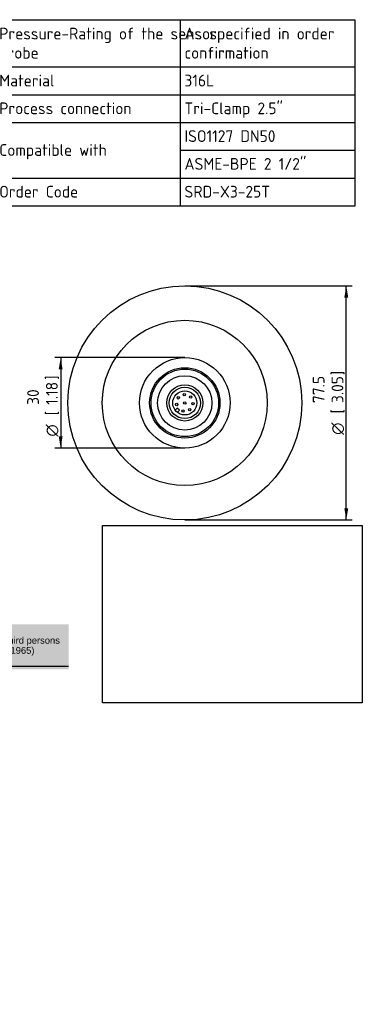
# Model space of a CAD drawing. Header units: millimetres. Extents: x 0 to 296, y -88 to 205.
# Tile 4 of 4: x 194 to 296, y -88 to 205. Entities that reach past the tile are written whole.
import ezdxf
from ezdxf.entities.mleader import LeaderData, LeaderLine
from ezdxf.enums import TextEntityAlignment as Align
from ezdxf.math import Vec2, Vec3

# ---------------------------------------------------------------- set-up
doc = ezdxf.new("R2010")
doc.units = ezdxf.units.MM
doc.layers.add('Default', color=7, linetype='Continuous')
doc.layers.add('SRD-X3-25T', color=7, linetype='Continuous')
doc.styles.add('SEACAD_Solid_Edge_ISO', font='seiso.ttf')
doc.styles.add('SEACAD_Solid_Edge_ISO1_Symbols', font='semeci1.ttf')
doc.dimstyles.new('Rheonics_Publish', dxfattribs={"dimtxt": 3.5, "dimasz": 3.5, "dimexe": 1.75, "dimexo": 0, "dimgap": 0.875, "dimtad": 1, "dimdec": 1, "dimdsep": 46, "dimtxsty": 'SEACAD_Solid_Edge_ISO', "dimblk1": '_SE_FILLED', "dimblk2": '_SE_FILLED', "dimsah": 1, "dimcen": 1.75, "dimazin": 0, "dimtfac": 0.5, "dimtdec": 3, "dimtmove": 0, "dimatfit": 3, "dimfxl": 1, "dimarcsym": 0})
picture_1 = doc.add_image_def('image1.jpg', size_in_pixel=(1363, 928))

# ---------------------------------------------------------------- blocks, each defined once
blk = doc.blocks.new('SE')
at = {"layer": 'Default', "color": 7, "linetype": 'Continuous'}
for p, q in [((241.37, 205.15), (241.37, 191.07)), ((186.06, 191.07), (293.43, 191.07)), ((241.37, 191.07), (241.37, 182.79)), ((186.06, 182.79), (293.43, 182.79)), ((241.37, 182.79), (241.37, 174.52)), ((186.06, 174.52), (293.43, 174.52)), ((241.37, 174.52), (241.37, 166.24)), ((241.37, 166.24), (293.43, 166.24)), ((241.37, 166.24), (241.37, 157.96)), ((186.06, 157.96), (293.43, 157.96)), ((241.37, 157.96), (241.37, 149.61))]:
    blk.add_line(p, q, dxfattribs=at)
blk.add_lwpolyline([(186.06, 149.61), (186.06, 205.15), (293.43, 205.15), (293.43, 149.61), (186.06, 149.61)], dxfattribs=at)
at = {"layer": 'Default', "color": 7, "linetype": 'Continuous', "style": 'SEACAD_Solid_Edge_ISO'}
for s, p in [('Pressure-Rating of the sensor', (187.41, 202.77)), ('As specified in order', (242.65, 202.77)), ('probe', (187.41, 197.04)), ('confirmation', (242.65, 197.04)), ('Material', (187.41, 188.76)), ('316L', (242.65, 188.76)), ('Process connection', (187.41, 180.49)), ('Tri-Clamp 2.5"', (242.65, 180.49)), ('ISO1127 DN50', (242.65, 172.21)), ('Compatible with', (187.41, 168.07)), ('ASME-BPE 2 1/2"', (242.65, 163.93)), ('Order Code', (187.41, 155.65)), ('SRD-X3-25T', (242.65, 155.65))]:
    blk.add_text(s, height=3.5, dxfattribs=at).set_placement(p, align=Align.TOP_LEFT)
blk = doc.blocks.new('SE3')
at = {"layer": 'SRD-X3-25T', "color": 7, "linetype": 'Continuous'}
for p, q in [((240.51, 89.4), (239.88, 88.79)), ((241.13, 88.75), (240.51, 89.4)), ((240.51, 88.15), (241.13, 88.75))]:
    blk.add_line(p, q, dxfattribs=at)
for centre, radius in [((242.75, 90.96), 34.88), ((242.75, 90.96), 24.61), ((242.75, 90.96), 13.5), ((242.75, 90.96), 10.48), ((242.75, 90.96), 10.06), ((242.75, 90.96), 8.1), ((242.75, 90.96), 5.4), ((242.75, 90.96), 4.68), ((242.75, 90.96), 3.6), ((240.8, 92.48), 0.36), ((242.61, 93.43), 0.36), ((242.75, 90.96), 0.36), ((244.53, 92.69), 0.36), ((245.22, 90.76), 0.36), ((240.33, 90.48), 0.36), ((242.21, 88.55), 0.36), ((244.22, 88.96), 0.36)]:
    blk.add_circle(centre, radius, dxfattribs=at)
blk = doc.blocks.new('DMBLK54')
at = {"layer": 'Default', "linetype": 'Continuous'}
for points in [[(205.15, 100.96), (206.31, 100.96), (205.73, 104.46)], [(205.15, 80.96), (205.73, 77.46), (206.31, 80.96)]]:
    blk.add_hatch(color=7, dxfattribs=at).paths.add_polyline_path(points)
at = {"layer": 'Default', "color": 7, "linetype": 'Continuous'}
for p, q in [((242.75, 104.46), (203.98, 104.46)), ((205.73, 104.46), (205.73, 77.46)), ((242.75, 77.46), (203.98, 77.46))]:
    blk.add_line(p, q, dxfattribs=at)
for s, style, p in [(']', 'SEACAD_Solid_Edge_ISO', (201.35, 97.86)), ('1.18', 'SEACAD_Solid_Edge_ISO', (201.35, 90.38)), ('30', 'SEACAD_Solid_Edge_ISO', (195.75, 90.38)), ('[', 'SEACAD_Solid_Edge_ISO', (201.35, 87.28)), ('O', 'SEACAD_Solid_Edge_ISO1_Symbols', (201.35, 80.93))]:
    blk.add_text(s, height=3.5, rotation=90, dxfattribs=dict(at, style=style)).set_placement(p, align=Align.TOP_LEFT)
blk = doc.blocks.new('_SE_FILLED')
at = {"color": 0}
blk.add_line((0, 0), (-1, 0), dxfattribs=at)
blk.add_solid([(0, 0), (-1, -0.1665), (-1, 0.1665), (0, 0)], dxfattribs=at)
blk = doc.blocks.new('DMBLK55')
at = {"layer": 'Default', "linetype": 'Continuous'}
for points in [[(291.49, 122.34), (290.91, 125.84), (290.32, 122.34)], [(291.49, 59.59), (290.32, 59.59), (290.91, 56.09)]]:
    blk.add_hatch(color=7, dxfattribs=at).paths.add_polyline_path(points)
at = {"layer": 'Default', "color": 7, "linetype": 'Continuous'}
for p, q in [((242.75, 125.84), (292.66, 125.84)), ((290.91, 56.09), (290.91, 125.84)), ((242.75, 56.09), (292.66, 56.09))]:
    blk.add_line(p, q, dxfattribs=at)
for s, style, p in [('77.5', 'SEACAD_Solid_Edge_ISO', (280.93, 90.91)), (']', 'SEACAD_Solid_Edge_ISO', (286.53, 99.19)), ('3.05', 'SEACAD_Solid_Edge_ISO', (286.53, 90.91)), ('[', 'SEACAD_Solid_Edge_ISO', (286.53, 87.81)), ('O', 'SEACAD_Solid_Edge_ISO1_Symbols', (286.53, 81.46))]:
    blk.add_text(s, height=3.5, rotation=90, dxfattribs=dict(at, style=style)).set_placement(p, align=Align.TOP_LEFT)
blk = doc.blocks.new('_DOT')
at = {"color": 0}
blk.add_line((0, 0), (-1, 0), dxfattribs=at)
at = {"color": 0, "const_width": 0.333}
blk.add_lwpolyline([(-0.1665, 0, 1), (0.1665, 0, 1)], format="xyb", close=True, dxfattribs=at)

msp = doc.modelspace()

# ---------------------------------------------------------------- hatches: boundary and pattern name
at = {"layer": 'Default', "linetype": 'Continuous'}
msp.add_hatch(color=7, dxfattribs=at).paths.add_polyline_path([(208.11, 25.016), (0.228, 25.016), (0.228, 11.558), (208.11, 11.558)])

# ---------------------------------------------------------------- linework, layer by layer
at = {"layer": 'Default', "color": 7, "linetype": 'Continuous'}
msp.add_line((208.108, 12.363), (0.23, 12.363), dxfattribs=at)

# ---------------------------------------------------------------- block references
at = {"layer": 'Default'}
for name in ['SE', 'SE3']:
    msp.add_blockref(name, (0, 0), dxfattribs=at)

# ---------------------------------------------------------------- dimensions: what is measured, and where the dimension line sits
at = {"layer": 'Default', "color": 7, "linetype": 'Continuous'}
for base, p1, p2, angle, picture, middle in [((290.906, 125.835), (242.755, 56.085), (242.755, 125.835), 90, 'DMBLK55', (290.906, 90.96)), ((205.729, 77.46), (242.755, 104.46), (242.755, 77.46), 270, 'DMBLK54', (205.729, 90.029))]:
    dim = msp.add_linear_dim(base=base, p1=p1, p2=p2, angle=angle, text='\\A1;%%C <>', dimstyle='Rheonics_Publish', override={"dimlfac": 1.111111, "dimpost": '\\X', "dimtolj": 1}, dxfattribs=at)
    dim.commit()
    dim.dimension.update_dxf_attribs({"geometry": picture, "text_midpoint": middle, "dimtype": 161})

# ---------------------------------------------------------------- pictures from other files: only their frames are drawn
image = msp.add_image(picture_1, insert=(218.173, 1.619), size_in_units=(77.518, 52.778))
image.dxf.flags = 7

# ---------------------------------------------------------------- leaders
ml = msp.add_multileader_mtext('Standard', dxfattribs=at)
ml.set_content('{\\pxsm0.9;\\fArial|b0||i0||c0|p34;\\W1.;This drawing remains property of rheonics. It may be neither copied nor informed to third persons \\Por competitors without our approval. ( 2 § paragraph 1 fig.7 copyright act of 9th Sept. 1965)\\P}', color=256)
ml.set_leader_properties()
ml.set_arrow_properties(name='DOT')
ml.build(insert=Vec2(0, 0))
ml.multileader.update_dxf_attribs({"leader_type": 0, "dogleg_length": 0, "arrow_head_size": 2})
ctx = ml.context
ctx.base_point, ctx.char_height, ctx.arrow_head_size, ctx.landing_gap_size = Vec3(83.63, 19.907), 2, 2, 0.7
ctx.mtext.insert = Vec3(85.63, 21.201)

doc.saveas('drawing.dxf')
